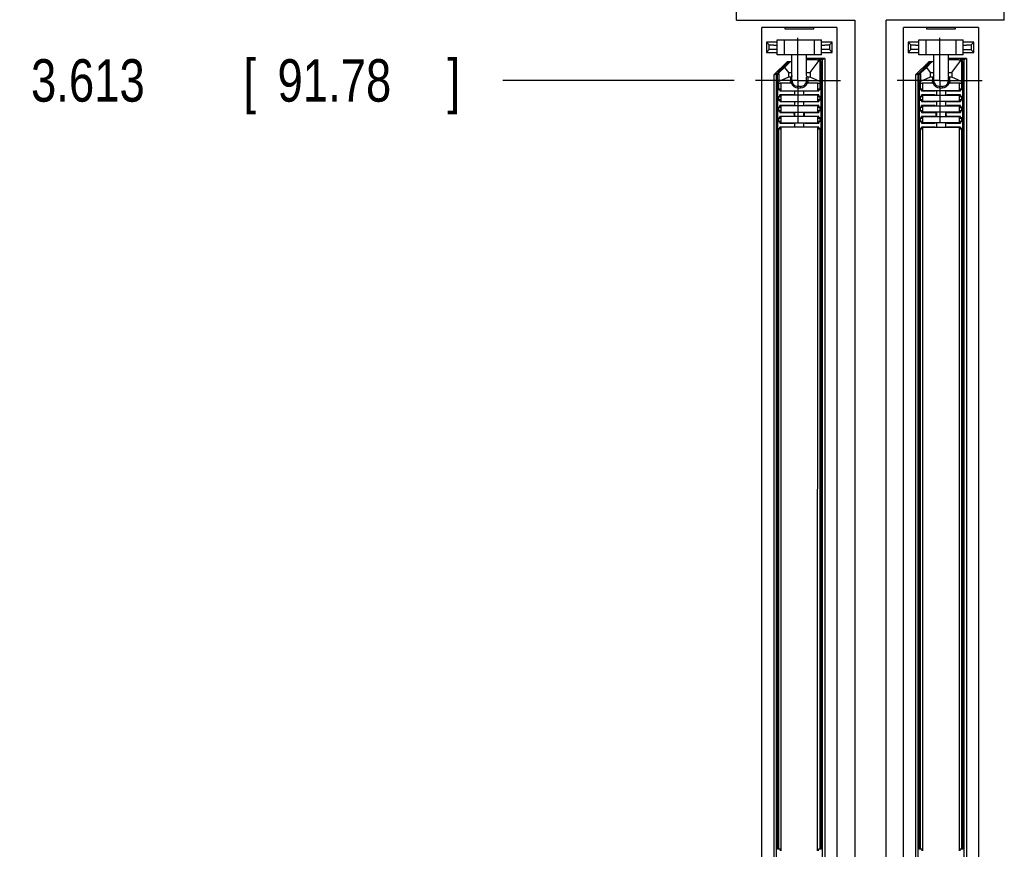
# Model space of a CAD drawing. Header units: inches. Extents: x 0.2 to 16.8, y 0.1 to 10.8.
# Tile 12 of 50: x 1.7 to 4.6, y 4.2 to 6.6. Entities that reach past the tile are written whole.
import ezdxf

# ---------------------------------------------------------------- set-up
doc = ezdxf.new("R2010")
doc.units = ezdxf.units.IN
doc.header["$LTSCALE"] = 0.935
doc.header["$MEASUREMENT"] = 0
doc.linetypes.add('CENTER', pattern=[0.6, 0.375, -0.075, 0.075, -0.075])
doc.layers.get('0').update_dxf_attribs({"linetype": 'CONTINUOUS'})
doc.layers.add('DEFAULT_1', color=7, linetype='CENTER')
doc.layers.add('DIMENSIONS', color=7, linetype='CONTINUOUS')
doc.styles.get("Standard").update_dxf_attribs({"font": 'txt', "width": 0.8})
doc.dimstyles.new('DIMSTYLE_1', dxfattribs={"dimtxt": 0.125, "dimasz": 0.18, "dimexe": 0.18, "dimexo": 0.0625, "dimgap": 0.09, "dimtad": 0, "dimtih": 1, "dimtoh": 1, "dimdec": 3, "dimzin": 4, "dimdsep": 46, "dimtxsty": 'STANDARD', "dimblk": '_FILLED', "dimblk1": '_FILLED', "dimblk2": '_FILLED', "dimcen": 0.09, "dimadec": 0, "dimazin": 0, "dimtp": 0.01, "dimtm": 0.01, "dimtfac": 1, "dimtdec": 3, "dimtofl": 0, "dimtmove": 0, "dimatfit": 3, "dimldrblk": '_FILLED', "dimfxl": 1, "dimtolj": 1, "dimtzin": 4, "dimarcsym": 0})

# ---------------------------------------------------------------- blocks, each defined once
blk = doc.blocks.new('*D2')
at = {"layer": 'DIMENSIONS', "color": 2, "linetype": 'CONTINUOUS'}
blk.add_line((3.8398, 6.4185), (3.1589, 6.4185), dxfattribs=at)
at = {"layer": 'DIMENSIONS', "color": 2, "linetype": 'CONTINUOUS', "width": 0.8}
for s, p in [('[', (2.3964, 6.356)), (']', (2.9964, 6.356)), ('2X ', (1.4714, 6.356)), ('3.613', (1.7714, 6.356)), ('91.78', (2.4964, 6.356))]:
    blk.add_text(s, height=0.125, dxfattribs=at).set_placement(p)
blk = doc.blocks.new('_FILLED')
at = {"color": 0, "linetype": 'BYBLOCK'}
blk.add_solid([(0, 0), (-1, 0.174), (-1, -0.174)], dxfattribs=at)
blk = doc.blocks.new('*D3')
at = {"layer": 'DIMENSIONS', "color": 2, "linetype": 'CONTINUOUS'}
for p, q in [((3.4779, 7.7491), (3.3915, 7.5809)), ((3.8414, 7.7491), (3.4779, 7.7491)), ((3.3915, 7.5809), (3.1589, 7.5809))]:
    blk.add_line(p, q, dxfattribs=at)
at = {"layer": 'DIMENSIONS', "color": 2, "linetype": 'CONTINUOUS', "width": 0.8}
for s, p in [('[', (2.2964, 7.5184)), (']', (2.9964, 7.5184)), ('2X ', (1.3714, 7.5184)), ('4.944', (1.6714, 7.5184)), ('125.58', (2.3964, 7.5184))]:
    blk.add_text(s, height=0.125, dxfattribs=at).set_placement(p)
blk = doc.blocks.new('*D4')
at = {"layer": 'DIMENSIONS', "color": 2, "linetype": 'CONTINUOUS'}
blk.add_line((3.7839, 7.8711), (3.1589, 7.8711), dxfattribs=at)
at = {"layer": 'DIMENSIONS', "color": 2, "linetype": 'CONTINUOUS', "width": 0.8}
for s, p in [('[', (2.2964, 7.8086)), (']', (2.9964, 7.8086)), ('5.066', (1.6714, 7.8086)), ('128.68', (2.3964, 7.8086))]:
    blk.add_text(s, height=0.125, dxfattribs=at).set_placement(p)
blk = doc.blocks.new('*D9')
at = {"layer": 'DIMENSIONS', "color": 2, "linetype": 'CONTINUOUS'}
blk.add_line((4.0273, 3.8254), (4.0273, 2.109), dxfattribs=at)
at = {"layer": 'DIMENSIONS', "color": 2, "linetype": 'CONTINUOUS', "width": 0.8}
for s, p in [(']', (4.0898, 1.9465)), ('4.59', (4.0898, 1.5465)), ('[', (4.0898, 1.4465)), ('.181', (4.0898, 0.9215)), ('2X ', (4.0898, 0.6215))]:
    blk.add_text(s, height=0.125, rotation=90, dxfattribs=at).set_placement(p)
blk = doc.blocks.new('*D10')
at = {"layer": 'DIMENSIONS', "color": 2, "linetype": 'CONTINUOUS'}
blk.add_line((4.4443, 3.8254), (4.4443, 2.109), dxfattribs=at)
at = {"layer": 'DIMENSIONS', "color": 2, "linetype": 'CONTINUOUS', "width": 0.8}
for s, p in [(']', (4.5068, 1.9465)), ('15.19', (4.5068, 1.4465)), ('[', (4.5068, 1.3465)), ('.598', (4.5068, 0.8215)), ('2X ', (4.5068, 0.5215))]:
    blk.add_text(s, height=0.125, rotation=90, dxfattribs=at).set_placement(p)

msp = doc.modelspace()

# ---------------------------------------------------------------- linework, layer by layer
at = {"color": 7, "linetype": 'CONTINUOUS'}
for p, q in [((3.8464, 6.5961), (3.8464, 7.8711)), ((4.6344, 6.5961), (4.6344, 7.8711)), ((3.8464, 6.5961), (4.1944, 6.5961)), ((4.1944, 6.5961), (4.1944, 3.8361)), ((4.2864, 3.8361), (4.2864, 6.5961)), ((4.6344, 6.5961), (4.2864, 6.5961)), ((3.921, 3.8575), (3.9211, 6.574)), ((4.1416, 6.574), (3.9211, 6.574)), ((3.9887, 6.574), (3.9887, 6.5701)), ((3.9887, 6.5701), (4.0741, 6.5701)), ((4.0741, 6.5701), (4.0741, 6.574)), ((4.1416, 6.574), (4.1415, 3.8575)), ((4.338, 3.8575), (4.3381, 6.574)), ((4.5586, 6.574), (4.3381, 6.574)), ((4.4056, 6.574), (4.4056, 6.5701)), ((4.4056, 6.5701), (4.491, 6.5701)), ((4.491, 6.5701), (4.491, 6.574)), ((4.5586, 6.574), (4.5584, 3.8575)), ((3.9349, 6.5307), (3.9349, 6.5012)), ((3.9349, 6.5307), (3.9428, 6.5229)), ((3.9664, 6.5307), (3.9349, 6.5307)), ((3.9428, 6.5091), (3.9428, 6.5229)), ((3.9428, 6.5229), (3.9564, 6.5229)), ((3.9564, 6.5213), (3.9564, 6.5229)), ((3.9664, 6.5213), (3.9564, 6.5213)), ((3.9664, 6.4943), (3.9664, 6.5376)), ((3.9664, 6.5376), (4.0963, 6.5376)), ((3.9881, 6.4943), (3.9881, 6.5376)), ((4.0747, 6.5376), (4.0747, 6.4943)), ((4.0963, 6.4943), (4.0963, 6.5376)), ((4.1278, 6.5307), (4.0963, 6.5307)), ((4.1063, 6.5213), (4.0963, 6.5213)), ((4.1063, 6.5228), (4.1063, 6.5213)), ((4.1063, 6.5228), (4.12, 6.5228)), ((4.12, 6.5228), (4.1278, 6.5307)), ((4.12, 6.5228), (4.12, 6.5091)), ((4.1278, 6.5012), (4.1278, 6.5307)), ((4.3519, 6.5307), (4.3519, 6.5012)), ((4.3519, 6.5307), (4.3597, 6.5228)), ((4.3834, 6.5307), (4.3519, 6.5307)), ((4.3597, 6.5091), (4.3597, 6.5228)), ((4.3597, 6.5228), (4.3734, 6.5228)), ((4.3734, 6.5213), (4.3734, 6.5228)), ((4.3834, 6.5213), (4.3734, 6.5213)), ((4.3834, 6.4943), (4.3834, 6.5376)), ((4.3834, 6.5376), (4.5133, 6.5376)), ((4.405, 6.4943), (4.405, 6.5376)), ((4.4916, 6.5376), (4.4916, 6.4943)), ((4.5133, 6.4943), (4.5133, 6.5376)), ((4.5448, 6.5307), (4.5133, 6.5307)), ((4.5233, 6.5213), (4.5133, 6.5213)), ((4.5233, 6.5228), (4.5233, 6.5213)), ((4.5233, 6.5228), (4.5369, 6.5228)), ((4.5369, 6.5228), (4.5448, 6.5307)), ((4.5369, 6.5228), (4.5369, 6.509)), ((4.5448, 6.5012), (4.5448, 6.5307)), ((3.9349, 6.5012), (3.9428, 6.5091)), ((3.9349, 6.5012), (3.9664, 6.5012)), ((3.9664, 6.5091), (3.9428, 6.5091)), ((4.0963, 6.4943), (3.9664, 6.4943)), ((4.0097, 6.4736), (4.0097, 6.4943)), ((4.053, 6.4326), (4.053, 6.4943)), ((4.12, 6.5091), (4.0963, 6.5091)), ((4.0963, 6.5012), (4.1278, 6.5012)), ((4.12, 6.5091), (4.1278, 6.5012)), ((4.3519, 6.5012), (4.3597, 6.5091)), ((4.3519, 6.5012), (4.3834, 6.5012)), ((4.3834, 6.5091), (4.3597, 6.5091)), ((4.5133, 6.4943), (4.3834, 6.4943)), ((4.4267, 6.4736), (4.4267, 6.4943)), ((4.47, 6.4326), (4.47, 6.4943)), ((4.5369, 6.509), (4.5133, 6.509)), ((4.5133, 6.5012), (4.5448, 6.5012)), ((4.5369, 6.509), (4.5448, 6.5012)), ((3.9563, 6.4347), (3.9952, 6.4736)), ((4.0008, 6.4736), (3.9696, 6.4425)), ((3.9883, 6.457), (4.0045, 6.4737)), ((4.0006, 6.4736), (3.9952, 6.4736)), ((4.0077, 6.4737), (4.0008, 6.4736)), ((4.0097, 6.4185), (4.0097, 6.4717)), ((4.1065, 6.4835), (4.053, 6.4835)), ((4.084, 6.4796), (4.053, 6.4796)), ((4.0629, 6.442), (4.0898, 6.4769)), ((4.0876, 6.4797), (4.0983, 6.4797)), ((4.0918, 6.4717), (4.0918, 6.4158)), ((4.0953, 6.3925), (4.0953, 6.473)), ((4.0983, 6.4797), (4.0982, 3.9518)), ((4.0983, 6.4797), (4.1065, 6.4835)), ((4.1065, 6.4835), (4.1063, 3.948)), ((4.3732, 6.4347), (4.4121, 6.4736)), ((4.4177, 6.4736), (4.3865, 6.4425)), ((4.4053, 6.457), (4.4215, 6.4736)), ((4.4175, 6.4736), (4.4121, 6.4736)), ((4.4247, 6.4736), (4.4177, 6.4736)), ((4.4267, 6.4185), (4.4267, 6.4717)), ((4.5234, 6.4835), (4.47, 6.4835)), ((4.5009, 6.4795), (4.47, 6.4795)), ((4.4798, 6.442), (4.5067, 6.4769)), ((4.5045, 6.4797), (4.5153, 6.4797)), ((4.5088, 6.4717), (4.5088, 6.4158)), ((4.5123, 6.3925), (4.5123, 6.473)), ((4.5153, 6.4797), (4.5151, 3.9518)), ((4.5153, 6.4797), (4.5234, 6.4835)), ((4.5234, 6.4835), (4.5233, 3.948)), ((3.9563, 6.4347), (3.9561, 3.9968)), ((3.9563, 6.4347), (3.9644, 6.4375)), ((3.9643, 3.994), (3.9644, 6.4375)), ((3.9662, 6.4393), (3.9644, 6.4375)), ((3.9697, 6.4427), (3.9662, 6.4393)), ((3.9674, 6.3925), (3.9674, 6.4382)), ((3.9709, 6.4369), (3.9709, 6.4158)), ((3.9733, 6.4425), (3.9883, 6.457)), ((3.9883, 6.457), (3.9999, 6.442)), ((3.9999, 6.442), (3.9999, 6.4284)), ((3.9999, 6.442), (4.0097, 6.442)), ((4.053, 6.442), (4.0629, 6.442)), ((4.0629, 6.442), (4.0629, 6.4284)), ((4.3732, 6.4347), (4.3731, 3.9968)), ((4.3732, 6.4347), (4.3814, 6.4375)), ((4.3813, 3.994), (4.3814, 6.4375)), ((4.3832, 6.4393), (4.3814, 6.4375)), ((4.3867, 6.4427), (4.3832, 6.4393)), ((4.3843, 6.3925), (4.3843, 6.4382)), ((4.3879, 6.4369), (4.3879, 6.4158)), ((4.3902, 6.4425), (4.4053, 6.457)), ((4.4053, 6.457), (4.4168, 6.442)), ((4.4168, 6.442), (4.4168, 6.4284)), ((4.4168, 6.442), (4.4267, 6.442)), ((4.47, 6.442), (4.4798, 6.442)), ((4.4798, 6.442), (4.4798, 6.4284)), ((3.9704, 6.4087), (3.9709, 6.4158)), ((3.9999, 6.4284), (3.9709, 6.4158)), ((3.9782, 6.4111), (4.0061, 6.4111)), ((4.0058, 6.4284), (3.9999, 6.4284)), ((4.053, 6.4185), (4.053, 6.4284)), ((4.0566, 6.411), (4.0845, 6.411)), ((4.0629, 6.4284), (4.057, 6.4284)), ((4.0918, 6.4158), (4.0629, 6.4284)), ((4.0918, 6.4158), (4.0923, 6.4087)), ((4.3874, 6.4087), (4.3879, 6.4158)), ((4.4168, 6.4284), (4.3879, 6.4158)), ((4.3952, 6.411), (4.4231, 6.411)), ((4.4227, 6.4284), (4.4168, 6.4284)), ((4.47, 6.4185), (4.47, 6.4284)), ((4.4736, 6.411), (4.5015, 6.411)), ((4.4798, 6.4284), (4.4739, 6.4284)), ((4.5088, 6.4158), (4.4798, 6.4284)), ((4.5088, 6.4158), (4.5093, 6.4087)), ((3.9747, 6.3925), (3.9674, 6.3925)), ((3.9684, 6.3715), (3.9684, 6.3919)), ((3.9684, 6.3919), (3.974, 6.3919)), ((3.974, 6.3919), (3.974, 6.3876)), ((3.974, 6.3876), (4.014, 6.3876)), ((3.974, 6.3715), (3.974, 6.3758)), ((4.014, 6.3758), (3.974, 6.3758)), ((3.9747, 6.3925), (3.9747, 6.3882)), ((3.9747, 6.3882), (4.0881, 6.3882)), ((3.9747, 6.3752), (3.9747, 6.3709)), ((4.0881, 6.3752), (3.9747, 6.3752)), ((4.0176, 6.3882), (4.0176, 6.3752)), ((4.0353, 6.4008), (4.0274, 6.4008)), ((4.0451, 6.3752), (4.0451, 6.3882)), ((4.0487, 6.3876), (4.0887, 6.3876)), ((4.0887, 6.3758), (4.0487, 6.3758)), ((4.0881, 6.3882), (4.0881, 6.3925)), ((4.0953, 6.3925), (4.0881, 6.3925)), ((4.088, 6.3709), (4.0881, 6.3752)), ((4.0887, 6.3919), (4.0887, 6.3876)), ((4.0944, 6.3919), (4.0887, 6.3919)), ((4.0887, 6.3714), (4.0887, 6.3758)), ((4.0944, 6.3919), (4.0944, 6.3714)), ((4.3916, 6.3925), (4.3843, 6.3925)), ((4.3853, 6.3714), (4.3853, 6.3919)), ((4.3853, 6.3919), (4.391, 6.3919)), ((4.391, 6.3919), (4.391, 6.3876)), ((4.391, 6.3876), (4.431, 6.3876)), ((4.391, 6.3714), (4.391, 6.3758)), ((4.431, 6.3758), (4.391, 6.3758)), ((4.3916, 6.3925), (4.3916, 6.3882)), ((4.505, 6.3882), (4.3916, 6.3882)), ((4.3916, 6.3752), (4.3916, 6.3709)), ((4.3916, 6.3752), (4.505, 6.3752)), ((4.4345, 6.3882), (4.4345, 6.3752)), ((4.4523, 6.4008), (4.4444, 6.4008)), ((4.4621, 6.3752), (4.4621, 6.3882)), ((4.4656, 6.3876), (4.5056, 6.3876)), ((4.5056, 6.3758), (4.4656, 6.3758)), ((4.505, 6.3882), (4.505, 6.3925)), ((4.5123, 6.3925), (4.505, 6.3925)), ((4.505, 6.3708), (4.505, 6.3752)), ((4.5056, 6.3919), (4.5056, 6.3876)), ((4.5113, 6.3919), (4.5056, 6.3919)), ((4.5056, 6.3714), (4.5056, 6.3758)), ((4.5113, 6.3919), (4.5113, 6.3714)), ((3.9674, 6.361), (3.9674, 6.3709)), ((3.9674, 6.3709), (3.9747, 6.3709)), ((3.9747, 6.361), (3.9674, 6.361)), ((3.9684, 6.3715), (3.974, 6.3715)), ((3.9684, 6.34), (3.9684, 6.3604)), ((3.9684, 6.3604), (3.974, 6.3604)), ((3.974, 6.3604), (3.974, 6.3561)), ((3.974, 6.3561), (4.014, 6.3561)), ((3.974, 6.34), (3.974, 6.3443)), ((4.014, 6.3443), (3.974, 6.3443)), ((3.9747, 6.361), (3.9747, 6.3567)), ((3.9747, 6.3567), (4.088, 6.3567)), ((3.9747, 6.3437), (3.9747, 6.3394)), ((4.088, 6.3437), (3.9747, 6.3437)), ((4.0176, 6.3567), (4.0176, 6.3437)), ((4.0451, 6.3437), (4.0451, 6.3567)), ((4.0487, 6.3561), (4.0887, 6.3561)), ((4.0887, 6.3443), (4.0487, 6.3443)), ((4.088, 6.3709), (4.0953, 6.3709)), ((4.088, 6.3567), (4.088, 6.361)), ((4.0953, 6.361), (4.088, 6.361)), ((4.088, 6.3394), (4.088, 6.3437)), ((4.0944, 6.3714), (4.0887, 6.3714)), ((4.0887, 6.3604), (4.0887, 6.3561)), ((4.0944, 6.3604), (4.0887, 6.3604)), ((4.0887, 6.34), (4.0887, 6.3443)), ((4.0944, 6.3604), (4.0944, 6.34)), ((4.0953, 6.361), (4.0953, 6.3709)), ((4.3843, 6.3708), (4.3916, 6.3709)), ((4.3843, 6.361), (4.3843, 6.3708)), ((4.3916, 6.361), (4.3843, 6.361)), ((4.3853, 6.3714), (4.391, 6.3714)), ((4.3853, 6.3399), (4.3853, 6.3604)), ((4.3853, 6.3604), (4.391, 6.3604)), ((4.391, 6.3604), (4.391, 6.3561)), ((4.391, 6.3561), (4.431, 6.3561)), ((4.391, 6.3399), (4.391, 6.3443)), ((4.431, 6.3443), (4.391, 6.3443)), ((4.3916, 6.361), (4.3916, 6.3567)), ((4.505, 6.3567), (4.3916, 6.3567)), ((4.3916, 6.3437), (4.3916, 6.3394)), ((4.3916, 6.3437), (4.505, 6.3437)), ((4.4345, 6.3567), (4.4345, 6.3437)), ((4.4621, 6.3437), (4.4621, 6.3567)), ((4.4656, 6.3561), (4.5056, 6.3561)), ((4.5056, 6.3443), (4.4656, 6.3443)), ((4.505, 6.3708), (4.5123, 6.3708)), ((4.505, 6.3567), (4.505, 6.361)), ((4.5123, 6.361), (4.505, 6.361)), ((4.505, 6.3393), (4.505, 6.3437)), ((4.5113, 6.3714), (4.5056, 6.3714)), ((4.5056, 6.3604), (4.5056, 6.3561)), ((4.5113, 6.3604), (4.5056, 6.3604)), ((4.5056, 6.3399), (4.5056, 6.3443)), ((4.5113, 6.3604), (4.5113, 6.3399)), ((4.5123, 6.361), (4.5123, 6.3708)), ((3.9674, 6.3295), (3.9674, 6.3394)), ((3.9674, 6.3394), (3.9747, 6.3394)), ((3.9747, 6.3295), (3.9674, 6.3295)), ((3.9684, 6.34), (3.974, 6.34)), ((3.9684, 6.3085), (3.9684, 6.3289)), ((3.9684, 6.3289), (3.974, 6.3289)), ((3.974, 6.3289), (3.974, 6.3246)), ((3.974, 6.3246), (4.014, 6.3246)), ((3.9747, 6.3295), (3.9747, 6.3252)), ((3.9747, 6.3252), (4.088, 6.3252)), ((4.0176, 6.3252), (4.0176, 6.3122)), ((4.0451, 6.3122), (4.0451, 6.3252)), ((4.0487, 6.3246), (4.0887, 6.3246)), ((4.088, 6.3394), (4.0953, 6.3394)), ((4.088, 6.3252), (4.088, 6.3295)), ((4.0953, 6.3295), (4.088, 6.3295)), ((4.0944, 6.34), (4.0887, 6.34)), ((4.0887, 6.3289), (4.0887, 6.3246)), ((4.0944, 6.3289), (4.0887, 6.3289)), ((4.0944, 6.3289), (4.0943, 6.3085)), ((4.0953, 6.3295), (4.0953, 6.3394)), ((4.3843, 6.3393), (4.3916, 6.3394)), ((4.3843, 6.3295), (4.3843, 6.3393)), ((4.3916, 6.3295), (4.3843, 6.3295)), ((4.3853, 6.3399), (4.391, 6.3399)), ((4.3853, 6.3084), (4.3853, 6.3289)), ((4.3853, 6.3289), (4.391, 6.3289)), ((4.391, 6.3289), (4.391, 6.3246)), ((4.391, 6.3246), (4.431, 6.3246)), ((4.3916, 6.3295), (4.3916, 6.3252)), ((4.505, 6.3252), (4.3916, 6.3252)), ((4.4345, 6.3252), (4.4345, 6.3122)), ((4.4621, 6.3122), (4.4621, 6.3252)), ((4.4656, 6.3246), (4.5056, 6.3246)), ((4.505, 6.3393), (4.5123, 6.3393)), ((4.505, 6.3252), (4.505, 6.3295)), ((4.5123, 6.3295), (4.505, 6.3295)), ((4.5113, 6.3399), (4.5056, 6.3399)), ((4.5056, 6.3289), (4.5056, 6.3246)), ((4.5113, 6.3289), (4.5056, 6.3289)), ((4.5113, 6.3289), (4.5113, 6.3084)), ((4.5123, 6.3295), (4.5123, 6.3393)), ((3.9674, 6.298), (3.9674, 6.3079)), ((3.9674, 6.3079), (3.9747, 6.3079)), ((3.9747, 6.298), (3.9674, 6.298)), ((3.9684, 6.3085), (3.974, 6.3085)), ((3.9684, 6.277), (3.9684, 6.2974)), ((3.9684, 6.2974), (3.974, 6.2974)), ((3.974, 6.3085), (3.974, 6.3128)), ((4.014, 6.3128), (3.974, 6.3128)), ((3.974, 6.2974), (3.974, 6.2931)), ((3.974, 6.2931), (4.014, 6.2931)), ((3.9747, 6.3122), (3.9747, 6.3079)), ((4.088, 6.3122), (3.9747, 6.3122)), ((3.9747, 6.298), (3.9747, 6.2937)), ((3.9747, 6.2937), (4.088, 6.2937)), ((4.0176, 6.2937), (4.0176, 6.2807)), ((4.0451, 6.2807), (4.0451, 6.2937)), ((4.0887, 6.3128), (4.0487, 6.3128)), ((4.0487, 6.2931), (4.0887, 6.2931)), ((4.088, 6.3079), (4.088, 6.3122)), ((4.088, 6.3079), (4.0953, 6.3079)), ((4.088, 6.2937), (4.088, 6.298)), ((4.0953, 6.298), (4.088, 6.298)), ((4.0887, 6.3085), (4.0887, 6.3128)), ((4.0943, 6.3085), (4.0887, 6.3085)), ((4.0887, 6.2974), (4.0887, 6.2931)), ((4.0943, 6.2974), (4.0887, 6.2974)), ((4.0943, 6.2974), (4.0943, 6.277)), ((4.0953, 6.298), (4.0953, 6.3079)), ((4.3843, 6.298), (4.3843, 6.3079)), ((4.3843, 6.3079), (4.3916, 6.3079)), ((4.3916, 6.298), (4.3843, 6.298)), ((4.3853, 6.3084), (4.391, 6.3084)), ((4.3853, 6.2769), (4.3853, 6.2974)), ((4.3853, 6.2974), (4.391, 6.2974)), ((4.391, 6.3084), (4.391, 6.3128)), ((4.431, 6.3128), (4.391, 6.3128)), ((4.391, 6.2974), (4.391, 6.2931)), ((4.391, 6.2931), (4.431, 6.2931)), ((4.3916, 6.3122), (4.3916, 6.3079)), ((4.3916, 6.3122), (4.505, 6.3122)), ((4.3916, 6.298), (4.3916, 6.2937)), ((4.505, 6.2937), (4.3916, 6.2937)), ((4.4345, 6.2937), (4.4345, 6.2807)), ((4.4621, 6.2807), (4.4621, 6.2937)), ((4.5056, 6.3128), (4.4656, 6.3128)), ((4.4656, 6.2931), (4.5056, 6.2931)), ((4.505, 6.3079), (4.505, 6.3122)), ((4.505, 6.3079), (4.5123, 6.3078)), ((4.505, 6.2937), (4.505, 6.298)), ((4.5123, 6.298), (4.505, 6.298)), ((4.5056, 6.3084), (4.5056, 6.3128)), ((4.5113, 6.3084), (4.5056, 6.3084)), ((4.5056, 6.2974), (4.5056, 6.2931)), ((4.5113, 6.2974), (4.5056, 6.2974)), ((4.5113, 6.2974), (4.5113, 6.2769)), ((4.5123, 6.298), (4.5123, 6.3078)), ((3.9673, 4.1557), (3.9674, 6.2764)), ((3.9674, 6.2764), (3.9747, 6.2764)), ((3.9684, 6.277), (3.974, 6.277)), ((3.974, 6.277), (3.974, 6.2813)), ((4.014, 6.2813), (3.974, 6.2813)), ((3.9747, 6.2807), (3.9747, 6.2764)), ((4.088, 6.2807), (3.9747, 6.2807)), ((4.0887, 6.2813), (4.0487, 6.2813)), ((4.088, 6.2764), (4.088, 6.2807)), ((4.088, 6.2764), (4.0953, 6.2764)), ((4.0887, 6.277), (4.0887, 6.2813)), ((4.0943, 6.277), (4.0887, 6.277)), ((4.0952, 4.1557), (4.0953, 6.2764)), ((4.3842, 4.1557), (4.3843, 6.2764)), ((4.3843, 6.2764), (4.3916, 6.2764)), ((4.3853, 6.2769), (4.391, 6.2769)), ((4.391, 6.2769), (4.391, 6.2813)), ((4.431, 6.2813), (4.391, 6.2813)), ((4.3916, 6.2807), (4.3916, 6.2764)), ((4.3916, 6.2807), (4.505, 6.2807)), ((4.5056, 6.2813), (4.4656, 6.2813)), ((4.505, 6.2764), (4.505, 6.2807)), ((4.505, 6.2764), (4.5123, 6.2763)), ((4.5056, 6.2769), (4.5056, 6.2813)), ((4.5113, 6.2769), (4.5056, 6.2769)), ((4.5122, 4.1557), (4.5123, 6.2763)), ((3.9746, 4.1557), (3.9673, 4.1557)), ((3.9746, 4.1557), (3.9746, 4.1514)), ((4.0952, 4.1557), (4.0879, 4.1557)), ((4.0879, 4.1514), (4.0879, 4.1557)), ((4.3915, 4.1557), (4.3842, 4.1557)), ((4.3915, 4.1557), (4.3915, 4.1514)), ((4.5122, 4.1557), (4.5049, 4.1557)), ((4.5049, 4.1514), (4.5049, 4.1557))]:
    msp.add_line(p, q, dxfattribs=at)
at = {"color": 9, "linetype": 'CONTINUOUS'}
for p, q in [((4.0918, 6.4717), (4.0953, 6.4717)), ((4.5088, 6.4717), (4.5123, 6.4716)), ((3.9674, 6.4369), (3.9709, 6.4369)), ((3.9696, 6.4425), (3.972, 6.4425)), ((4.3843, 6.4369), (4.3879, 6.4369)), ((4.3865, 6.4425), (4.389, 6.4425)), ((3.9703, 6.4087), (3.9703, 6.3925)), ((3.9782, 6.3882), (3.9782, 6.4111)), ((4.0058, 6.4284), (4.0058, 6.4149)), ((4.057, 6.4149), (4.057, 6.4284)), ((4.0845, 6.411), (4.0845, 6.3882)), ((4.0924, 6.3925), (4.0924, 6.4087)), ((4.3873, 6.4087), (4.3873, 6.3925)), ((4.3952, 6.3882), (4.3952, 6.411)), ((4.4227, 6.4284), (4.4227, 6.4149)), ((4.4739, 6.4149), (4.4739, 6.4284)), ((4.5015, 6.411), (4.5015, 6.3882)), ((4.5093, 6.3925), (4.5093, 6.4087)), ((3.9782, 6.3567), (3.9782, 6.3752)), ((4.0274, 6.3969), (4.0274, 6.4008)), ((4.0274, 6.3969), (4.0353, 6.3969)), ((4.0353, 6.4008), (4.0353, 6.3969)), ((4.0845, 6.3752), (4.0845, 6.3567)), ((4.3952, 6.3567), (4.3952, 6.3752)), ((4.4444, 6.3969), (4.4444, 6.4008)), ((4.4444, 6.3969), (4.4523, 6.3969)), ((4.4523, 6.4008), (4.4523, 6.3969)), ((4.5015, 6.3752), (4.5015, 6.3567)), ((3.9703, 6.3709), (3.9703, 6.361)), ((3.9782, 6.3252), (3.9782, 6.3437)), ((4.0845, 6.3437), (4.0845, 6.3252)), ((4.0924, 6.361), (4.0924, 6.3709)), ((4.3873, 6.3709), (4.3873, 6.361)), ((4.3952, 6.3252), (4.3952, 6.3437)), ((4.5015, 6.3437), (4.5015, 6.3252)), ((4.5093, 6.361), (4.5093, 6.3708)), ((3.9703, 6.3394), (3.9703, 6.3295)), ((4.0924, 6.3295), (4.0924, 6.3394)), ((4.3873, 6.3394), (4.3873, 6.3295)), ((4.5093, 6.3295), (4.5093, 6.3393)), ((3.9703, 6.3079), (3.9703, 6.298)), ((3.9782, 6.2937), (3.9782, 6.3122)), ((4.0845, 6.3122), (4.0845, 6.2937)), ((4.0924, 6.298), (4.0924, 6.3079)), ((4.3873, 6.3079), (4.3873, 6.298)), ((4.3952, 6.2937), (4.3952, 6.3122)), ((4.5015, 6.3122), (4.5015, 6.2937)), ((4.5093, 6.298), (4.5093, 6.3079)), ((3.9703, 6.2764), (3.9702, 4.1557)), ((3.9781, 4.1514), (3.9782, 6.2807)), ((4.0845, 6.2807), (4.0844, 4.1514)), ((4.0923, 4.1557), (4.0924, 6.2764)), ((4.3873, 6.2764), (4.3872, 4.1557)), ((4.3951, 4.1514), (4.3952, 6.2807)), ((4.5015, 6.2807), (4.5014, 4.1514)), ((4.5092, 4.1557), (4.5093, 6.2764))]:
    msp.add_line(p, q, dxfattribs=at)
at = {"color": 7, "linetype": 'CONTINUOUS'}
for centre, radius, start, end in [((4.0077, 6.4717), 0.00197, 359.6815, 89.9971), ((4.4247, 6.4717), 0.00197, 359.6815, 89.9971), ((4.0274, 6.4185), 0.0177, 179.9956, 269.9971), ((4.0353, 6.4185), 0.0177, 269.9971, 359.9985), ((4.4444, 6.4185), 0.0177, 179.9956, 269.9971), ((4.4523, 6.4185), 0.0177, 269.9971, 359.9985), ((4.0314, 6.3181), 0.0157, 151.3534, 198.9598), ((4.0314, 6.3181), 0.0157, 337.88, 19.8283), ((4.4483, 6.3181), 0.0157, 151.3534, 198.9598), ((4.4483, 6.3181), 0.0157, 337.88, 19.8592)]:
    msp.add_arc(centre, radius, start, end, dxfattribs=at)
at = {"color": 9, "linetype": 'CONTINUOUS'}
for centre, start, end in [((4.0274, 6.4185), 199.8523, 269.9971), ((4.0353, 6.4185), 269.9971, 340.1419), ((4.4444, 6.4185), 199.8523, 269.9971), ((4.4523, 6.4185), 269.9971, 340.1419)]:
    msp.add_arc(centre, 0.0217, start, end, dxfattribs=at)
at = {"color": 7, "linetype": 'CONTINUOUS'}
for points, knots in [([(4.084, 6.4796), (4.0847, 6.4795), (4.0861, 6.4793), (4.0875, 6.4787), (4.0881, 6.4784)], [0, 0, 0, 0, 0.493678, 1, 1, 1, 1]), ([(4.0939, 6.4764), (4.0931, 6.4774), (4.0911, 6.479), (4.0886, 6.4796), (4.0873, 6.4796)], [0, 0, 0, 0, 0.49288, 1, 1, 1, 1]), ([(4.0909, 6.4754), (4.0912, 6.4748), (4.0917, 6.4736), (4.0918, 6.4723), (4.0918, 6.4717)], [0, 0, 0, 0, 0.504232, 1, 1, 1, 1]), ([(4.5009, 6.4795), (4.5016, 6.4795), (4.5031, 6.4793), (4.5044, 6.4787), (4.5051, 6.4783)], [0, 0, 0, 0, 0.493678, 1, 1, 1, 1]), ([(4.5108, 6.4764), (4.5101, 6.4774), (4.5081, 6.479), (4.5056, 6.4796), (4.5043, 6.4796)], [0, 0, 0, 0, 0.49288, 1, 1, 1, 1]), ([(4.5078, 6.4753), (4.5082, 6.4748), (4.5086, 6.4736), (4.5088, 6.4723), (4.5088, 6.4717)], [0, 0, 0, 0, 0.504232, 1, 1, 1, 1]), ([(3.9697, 6.4427), (3.9693, 6.4423), (3.9686, 6.4414), (3.9678, 6.4399), (3.9675, 6.4388), (3.9674, 6.4382)], [0, 0, 0, 0, 0.340068, 0.670165, 1, 1, 1, 1]), ([(3.9709, 6.4369), (3.9709, 6.4376), (3.9711, 6.439), (3.9719, 6.4409), (3.9728, 6.442), (3.9733, 6.4425)], [0, 0, 0, 0, 0.332031, 0.668562, 1, 1, 1, 1]), ([(4.0097, 6.4326), (4.0097, 6.4319), (4.0093, 6.4304), (4.0078, 6.4288), (4.0064, 6.4284), (4.0058, 6.4284)], [0, 0, 0, 0, 0.354379, 0.686959, 1, 1, 1, 1]), ([(4.057, 6.4284), (4.0563, 6.4284), (4.0549, 6.4288), (4.0534, 6.4304), (4.053, 6.4319), (4.053, 6.4326)], [0, 0, 0, 0, 0.31294, 0.645351, 1, 1, 1, 1]), ([(4.3867, 6.4427), (4.3863, 6.4423), (4.3856, 6.4414), (4.3847, 6.4399), (4.3844, 6.4388), (4.3843, 6.4382)], [0, 0, 0, 0, 0.340068, 0.670165, 1, 1, 1, 1]), ([(4.3879, 6.4369), (4.3879, 6.4376), (4.3881, 6.439), (4.3889, 6.4409), (4.3898, 6.442), (4.3902, 6.4425)], [0, 0, 0, 0, 0.332031, 0.668562, 1, 1, 1, 1]), ([(4.4267, 6.4326), (4.4267, 6.4318), (4.4263, 6.4304), (4.4248, 6.4288), (4.4234, 6.4284), (4.4227, 6.4284)], [0, 0, 0, 0, 0.354379, 0.686959, 1, 1, 1, 1]), ([(4.4739, 6.4284), (4.4733, 6.4284), (4.4719, 6.4287), (4.4703, 6.4304), (4.47, 6.4318), (4.47, 6.4326)], [0, 0, 0, 0, 0.31294, 0.645351, 1, 1, 1, 1]), ([(3.9704, 6.4086), (3.9708, 6.4092), (3.9723, 6.4101), (3.975, 6.4109), (3.9771, 6.4111), (3.9782, 6.4111)], [0, 0, 0, 0, 0.24518, 0.594091, 1, 1, 1, 1]), ([(4.0061, 6.4111), (4.0062, 6.4111), (4.0064, 6.4111), (4.0067, 6.4111), (4.007, 6.4111), (4.0071, 6.4112)], [0, 0, 0, 0, 0.333902, 0.666974, 1, 1, 1, 1]), ([(4.0102, 6.4146), (4.0103, 6.4141), (4.01, 6.413), (4.0093, 6.4123), (4.0088, 6.412)], [0, 0, 0, 0, 0.454444, 1, 1, 1, 1]), ([(4.0526, 6.4146), (4.0525, 6.4141), (4.0527, 6.413), (4.0535, 6.4123), (4.0539, 6.412)], [0, 0, 0, 0, 0.454452, 1, 1, 1, 1]), ([(4.0557, 6.4112), (4.0558, 6.4111), (4.056, 6.4111), (4.0563, 6.4111), (4.0565, 6.411), (4.0566, 6.411)], [0, 0, 0, 0, 0.333026, 0.666098, 1, 1, 1, 1]), ([(4.0845, 6.411), (4.0856, 6.411), (4.0878, 6.4109), (4.0904, 6.4101), (4.0919, 6.4092), (4.0923, 6.4086)], [0, 0, 0, 0, 0.405196, 0.753846, 1, 1, 1, 1]), ([(4.3874, 6.4086), (4.3878, 6.4092), (4.3892, 6.4101), (4.3919, 6.4109), (4.394, 6.411), (4.3952, 6.411)], [0, 0, 0, 0, 0.24518, 0.594091, 1, 1, 1, 1]), ([(4.4231, 6.411), (4.4232, 6.411), (4.4234, 6.411), (4.4237, 6.4111), (4.4239, 6.4111), (4.424, 6.4112)], [0, 0, 0, 0, 0.333902, 0.666974, 1, 1, 1, 1]), ([(4.4271, 6.4146), (4.4272, 6.4141), (4.427, 6.413), (4.4262, 6.4123), (4.4258, 6.412)], [0, 0, 0, 0, 0.454444, 1, 1, 1, 1]), ([(4.4695, 6.4146), (4.4694, 6.4141), (4.4697, 6.413), (4.4704, 6.4123), (4.4709, 6.412)], [0, 0, 0, 0, 0.454452, 1, 1, 1, 1]), ([(4.4726, 6.4112), (4.4727, 6.4111), (4.4729, 6.4111), (4.4733, 6.411), (4.4735, 6.411), (4.4736, 6.411)], [0, 0, 0, 0, 0.333026, 0.666098, 1, 1, 1, 1]), ([(4.5015, 6.411), (4.5026, 6.411), (4.5047, 6.4109), (4.5074, 6.4101), (4.5089, 6.4091), (4.5093, 6.4086)], [0, 0, 0, 0, 0.405196, 0.753846, 1, 1, 1, 1])]:
    msp.add_open_spline(points, degree=3, knots=knots, dxfattribs=at)
for points in [[(4.0881, 6.4784), (4.0887, 6.478), (4.0893, 6.4775), (4.0898, 6.4769)], [(4.0898, 6.4769), (4.0902, 6.4764), (4.0906, 6.4759), (4.0909, 6.4754)], [(4.0953, 6.473), (4.0951, 6.4742), (4.0946, 6.4754), (4.0939, 6.4764)], [(4.5051, 6.4783), (4.5057, 6.4779), (4.5063, 6.4774), (4.5067, 6.4769)], [(4.5067, 6.4769), (4.5072, 6.4764), (4.5075, 6.4759), (4.5078, 6.4753)], [(4.5123, 6.473), (4.5121, 6.4742), (4.5116, 6.4754), (4.5108, 6.4764)], [(4.0088, 6.412), (4.0083, 6.4116), (4.0077, 6.4113), (4.0071, 6.4112)], [(4.0539, 6.412), (4.0545, 6.4116), (4.0551, 6.4113), (4.0557, 6.4112)], [(4.4258, 6.412), (4.4252, 6.4116), (4.4246, 6.4113), (4.424, 6.4112)], [(4.4709, 6.412), (4.4714, 6.4116), (4.472, 6.4113), (4.4726, 6.4112)]]:
    msp.add_open_spline(points, degree=3, dxfattribs=at)
at = {"color": 9, "linetype": 'CONTINUOUS'}
for points in [[(4.0077, 6.4154), (4.0071, 6.415), (4.0064, 6.4149), (4.0058, 6.4149)], [(4.0058, 6.4145), (4.0058, 6.4146), (4.0058, 6.4147), (4.0058, 6.4149)], [(4.0568, 6.4123), (4.0568, 6.4119), (4.0567, 6.4115), (4.0566, 6.411)], [(4.0569, 6.4136), (4.0569, 6.4132), (4.0569, 6.4127), (4.0568, 6.4123)], [(4.057, 6.4149), (4.057, 6.4144), (4.0569, 6.414), (4.0569, 6.4136)], [(4.4247, 6.4153), (4.4241, 6.415), (4.4234, 6.4149), (4.4227, 6.4149)], [(4.4227, 6.4144), (4.4227, 6.4146), (4.4227, 6.4147), (4.4227, 6.4149)], [(4.4738, 6.4123), (4.4737, 6.4119), (4.4736, 6.4114), (4.4736, 6.411)], [(4.4739, 6.4136), (4.4739, 6.4131), (4.4738, 6.4127), (4.4738, 6.4123)], [(4.4739, 6.4149), (4.4739, 6.4144), (4.4739, 6.414), (4.4739, 6.4136)]]:
    msp.add_open_spline(points, degree=3, dxfattribs=at)
for points, knots in [([(4.0061, 6.4111), (4.006, 6.4115), (4.0059, 6.4123), (4.0058, 6.4135), (4.0058, 6.4142), (4.0058, 6.4145)], [0, 0, 0, 0, 0.372363, 0.746485, 1, 1, 1, 1]), ([(4.0097, 6.4185), (4.0097, 6.4179), (4.0093, 6.4166), (4.0083, 6.4157), (4.0077, 6.4154)], [0, 0, 0, 0, 0.491785, 1, 1, 1, 1]), ([(4.057, 6.4149), (4.0563, 6.4149), (4.0549, 6.4152), (4.0534, 6.4166), (4.053, 6.4179), (4.053, 6.4185)], [0, 0, 0, 0, 0.34401, 0.677387, 1, 1, 1, 1]), ([(4.4231, 6.411), (4.423, 6.4114), (4.4229, 6.4123), (4.4228, 6.4134), (4.4227, 6.4142), (4.4227, 6.4144)], [0, 0, 0, 0, 0.372363, 0.746485, 1, 1, 1, 1]), ([(4.4267, 6.4185), (4.4267, 6.4179), (4.4263, 6.4166), (4.4253, 6.4157), (4.4247, 6.4153)], [0, 0, 0, 0, 0.491785, 1, 1, 1, 1]), ([(4.4739, 6.4149), (4.4732, 6.4149), (4.4719, 6.4152), (4.4704, 6.4166), (4.47, 6.4179), (4.47, 6.4185)], [0, 0, 0, 0, 0.34401, 0.677387, 1, 1, 1, 1])]:
    msp.add_open_spline(points, degree=3, knots=knots, dxfattribs=at)
at = {"layer": 'DEFAULT_1', "color": 7, "linetype": 'CENTER'}
for p, q in [((4.0274, 6.4185), (4.0274, 6.5436)), ((4.4444, 6.4185), (4.4444, 6.5436)), ((4.0274, 6.4185), (3.9023, 6.4185)), ((4.0274, 6.4185), (4.0274, 6.4008)), ((4.0274, 6.4185), (4.1525, 6.4185)), ((4.4444, 6.4185), (4.3193, 6.4185)), ((4.4444, 6.4185), (4.4444, 6.4008)), ((4.4444, 6.4185), (4.5695, 6.4185)), ((4.0274, 6.3969), (4.0274, 6.2934)), ((4.4444, 6.3969), (4.4444, 6.2934))]:
    msp.add_line(p, q, dxfattribs=at)

# ---------------------------------------------------------------- dimensions: what is measured, and where the dimension line sits
at = {"layer": 'DIMENSIONS', "color": 2, "linetype": 'CONTINUOUS'}
dim = msp.add_ordinate_dim(feature_location=(3.7839, 7.8711), offset=(-0.625, 0), dtype=0, origin=(3.8464, 2.8051), dimstyle='DIMSTYLE_1', dxfattribs=at)
dim.commit()
dim.dimension.update_dxf_attribs({"geometry": '*D4', "text_midpoint": (2.3839, 7.8711)})
for feature_location, offset, dtype, origin, picture, middle in [((3.8414, 7.7491), (-0.6825, -0.1682), 0, (3.8464, 2.8051), '*D3', (2.2339, 7.5809)), ((4.0273, 3.8254), (0, -1.7164), 1, (3.8464, 6.5961), '*D9', (4.0273, 1.334)), ((4.4443, 3.8254), (0, -1.7164), 1, (3.8464, 6.5961), '*D10', (4.4443, 1.284)), ((3.8398, 6.4185), (-0.6809, 0), 0, (3.8464, 2.8051), '*D2', (2.2839, 6.4185))]:
    dim = msp.add_ordinate_dim(feature_location=feature_location, offset=offset, dtype=dtype, origin=origin, text='2X <>', dimstyle='DIMSTYLE_1', dxfattribs=at)
    dim.commit()
    dim.dimension.update_dxf_attribs({"geometry": picture, "text_midpoint": middle})

doc.saveas('drawing.dxf')
